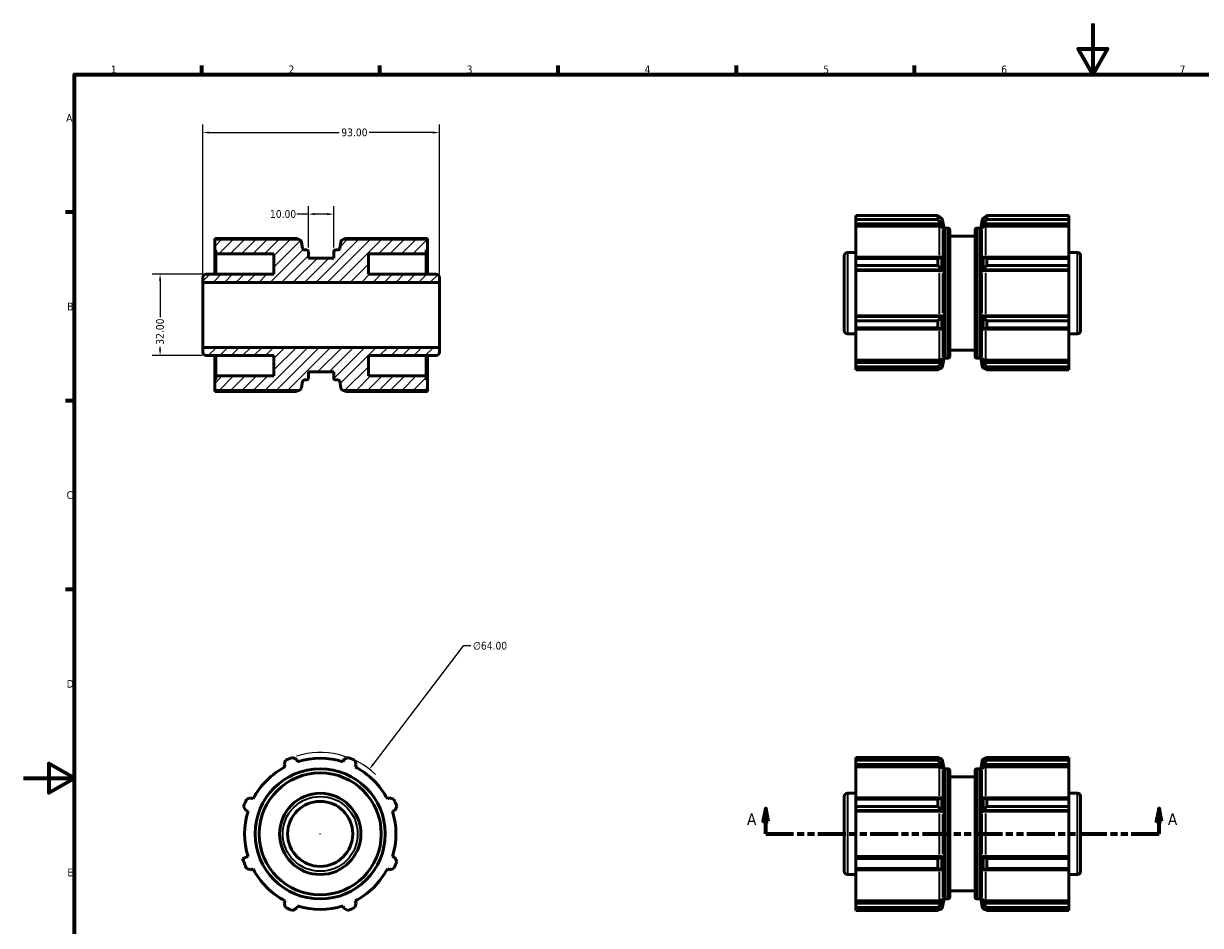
# Model space of a CAD drawing. Header units: millimetres. Extents: x 0 to 903, y 0 to 594.
# Tile 2 of 3: x 0 to 463, y 239 to 594. Entities that reach past the tile are written whole.
import ezdxf

# ---------------------------------------------------------------- set-up
doc = ezdxf.new("R2010")
doc.units = ezdxf.units.MM
doc.linetypes.add('DOUBLE_DASH_CHAIN', pattern=[1.2403, 0.6614, -0.0827, 0.1654, -0.0827, 0.1654, -0.0827])
for name, color, linetype, lineweight in [('Border (ANSI)', 7, 'Continuous', 70), ('Dimension (ANSI)', 7, 'Continuous', 25), ('Hatch (ANSI)', 7, 'Continuous', 18), ('Section Line (ANSI)', 7, 'DOUBLE_DASH_CHAIN', 70), ('Visible (ANSI)', 7, 'Continuous', 50), ('Visible Narrow (ANSI)', 7, 'Continuous', 35)]:
    doc.layers.add(name, color=color, linetype=linetype, lineweight=lineweight)
doc.styles.add('Label Text (ANSI)', font='tahoma.ttf')
doc.styles.add('Note Text (ANSI)', font='tahoma.ttf')
doc.dimstyles.new('Default - mm (ANSI)', dxfattribs={"dimtxt": 3.048, "dimasz": 2.5, "dimexe": 3.175, "dimexo": 1.6002, "dimgap": 0.8, "dimtad": 0, "dimtoh": 1, "dimrnd": 1e-08, "dimzin": 4, "dimdsep": 46, "dimtxsty": 'Note Text (ANSI)', "dimcen": 0.09, "dimdle": 10, "dimclrd": 256, "dimclre": 256, "dimclrt": 256, "dimadec": 1, "dimazin": 1, "dimtfac": 1, "dimtofl": 0, "dimtmove": 0, "dimatfit": 3, "dimfxl": 1, "dimtolj": 1, "dimtzin": 4, "dimlwd": -1, "dimlwe": -1, "dimarcsym": 0})

# ---------------------------------------------------------------- blocks, each defined once
blk = doc.blocks.new('Borders Default Border')
at = {"layer": 'Border (ANSI)'}
for p, q in [((70.08, 574), (70.08, 577.45)), ((140.17, 574), (140.17, 577.45)), ((210.25, 574), (210.25, 577.45)), ((280.33, 574), (280.33, 577.45)), ((350.42, 574), (350.42, 577.45)), ((20, 519.75), (16.55, 519.75)), ((20, 445.5), (16.55, 445.5)), ((20, 371.25), (16.55, 371.25))]:
    blk.add_line(p, q, dxfattribs=at)
at = {"layer": 'Border (ANSI)', "flags": 128}
for points in [[(420.5, 594), (420.5, 574), (414.73, 584), (426.27, 584), (420.5, 574)], [(20, 20), (20, 574), (821, 574), (821, 20), (20, 20)], [(0, 297), (20, 297), (10, 302.77), (10, 291.23), (20, 297)]]:
    blk.add_lwpolyline(points, dxfattribs=at)
at = {"layer": 'Border (ANSI)', "char_height": 3.05, "attachment_point": 7, "style": 'Note Text (ANSI)'}
for s, insert in [('1', (34.35, 574.4)), ('2', (104.2, 574.4)), ('3', (174.26, 574.34)), ('4', (244.23, 574.4)), ('5', (314.48, 574.34)), ('6', (384.49, 574.34)), ('7', (454.6, 574.4)), ('A', (16.78, 555.35)), ('B', (17.15, 481.1)), ('C', (16.95, 406.8)), ('D', (16.96, 332.6)), ('E', (17.21, 258.35))]:
    blk.add_mtext(s, dxfattribs=dict(at, insert=insert))
blk = doc.blocks.new('2dTransSection0')
at = {"layer": 'Section Line (ANSI)', "linetype": 'Continuous'}
for p, q in [((291.87, 285.06), (290.87, 280.06)), ((291.87, 280.06), (291.87, 285.06)), ((292.87, 280.06), (291.87, 285.06)), ((446.57, 285.06), (445.57, 280.06)), ((446.57, 280.06), (446.57, 285.06)), ((447.57, 280.06), (446.57, 285.06)), ((290.87, 280.06), (292.87, 280.06)), ((291.87, 275.06), (291.87, 280.06)), ((445.57, 280.06), (447.57, 280.06)), ((446.57, 275.06), (446.57, 280.06)), ((291.87, 275.06), (302.8, 275.06)), ((435.63, 275.06), (446.57, 275.06))]:
    blk.add_line(p, q, dxfattribs=at)
at = {"layer": 'Section Line (ANSI)', "linetype": 'DOUBLE_DASH_CHAIN', "ltscale": 16.558615}
blk.add_line((291.87, 275.06), (446.57, 275.06), dxfattribs=at)
at = {"layer": 'Section Line (ANSI)', "linetype": 'Continuous', "flags": 128}
for points in [[(292.87, 280.06), (291.87, 285.06), (290.87, 280.06), (292.87, 280.06)], [(447.57, 280.06), (446.57, 285.06), (445.57, 280.06), (447.57, 280.06)]]:
    blk.add_lwpolyline(points, dxfattribs=at)
at = {"layer": 'Section Line (ANSI)'}
for points in [[(292.87, 280.06), (291.87, 285.06), (290.87, 280.06), (292.87, 280.06)], [(447.57, 280.06), (446.57, 285.06), (445.57, 280.06), (447.57, 280.06)]]:
    blk.add_solid(points, dxfattribs=at)
at = {"layer": 'Section Line (ANSI)', "char_height": 4.57, "attachment_point": 7, "style": 'Label Text (ANSI)'}
for insert in [(284.51, 278.56), (450.04, 278.56)]:
    blk.add_mtext('A', dxfattribs=dict(at, insert=insert))
blk = doc.blocks.new('*D7')
at = {"layer": 'Defpoints', "color": 0, "transparency": 16777216}
for p in [(163.53, 551.09), (70.53, 492.11), (163.53, 492.11)]:
    blk.add_point(p, dxfattribs=at)
at = {"layer": 'Dimension (ANSI)', "transparency": 16777216}
for p, q in [((70.53, 493.71), (70.53, 554.26)), ((73.03, 551.09), (124.17, 551.09)), ((161.03, 551.09), (135.89, 551.09)), ((163.53, 493.71), (163.53, 554.26))]:
    blk.add_line(p, q, dxfattribs=at)
for points in [[(73.03, 551.51), (73.03, 550.67), (70.53, 551.09)], [(161.03, 551.51), (161.03, 550.67), (163.53, 551.09)]]:
    blk.add_solid(points, dxfattribs=at)
at = {"layer": 'Dimension (ANSI)', "transparency": 16777216, "insert": (124.97, 552.68), "char_height": 3.048, "attachment_point": 1, "style": 'Note Text (ANSI)'}
blk.add_mtext('\\A1;93.00', dxfattribs=at)
blk = doc.blocks.new('*D8')
at = {"layer": 'Defpoints', "color": 0, "transparency": 16777216}
for p in [(122.03, 518.99), (112.03, 504.27), (122.03, 504.27)]:
    blk.add_point(p, dxfattribs=at)
at = {"layer": 'Dimension (ANSI)', "transparency": 16777216}
for p, q in [((112.03, 518.99), (107.51, 518.99)), ((112.03, 505.87), (112.03, 522.16)), ((119.53, 518.99), (114.53, 518.99)), ((122.03, 505.87), (122.03, 522.16))]:
    blk.add_line(p, q, dxfattribs=at)
for points in [[(114.53, 519.4), (114.53, 518.57), (112.03, 518.99)], [(119.53, 519.4), (119.53, 518.57), (122.03, 518.99)]]:
    blk.add_solid(points, dxfattribs=at)
at = {"layer": 'Dimension (ANSI)', "transparency": 16777216, "insert": (96.92, 520.57), "char_height": 3.048, "attachment_point": 1, "style": 'Note Text (ANSI)'}
blk.add_mtext('\\A1;10.00', dxfattribs=at)
blk = doc.blocks.new('*D9')
at = {"layer": 'Defpoints', "color": 0, "transparency": 16777216}
for p in [(136.03, 300.54), (97.31, 249.58)]:
    blk.add_point(p, dxfattribs=at)
at = {"layer": 'Dimension (ANSI)', "transparency": 16777216}
for p, q in [((172.87, 349.01), (137.55, 302.53)), ((175.94, 349.01), (172.87, 349.01)), ((116.58, 275.06), (116.76, 275.06)), ((116.67, 274.97), (116.67, 275.15))]:
    blk.add_line(p, q, dxfattribs=at)
blk.add_arc((116.67, 275.06), 32, 47.0798, 106.9268, dxfattribs=at)
blk.add_solid([(137.21, 302.78), (137.88, 302.27), (136.03, 300.54)], dxfattribs=at)
at = {"layer": 'Dimension (ANSI)', "transparency": 16777216, "insert": (176.74, 350.65), "char_height": 3.048, "attachment_point": 1, "style": 'Note Text (ANSI)'}
blk.add_mtext('\\A1;∅64.00', dxfattribs=at)
blk = doc.blocks.new('*D10')
at = {"layer": 'Defpoints', "color": 0, "transparency": 16777216}
for p in [(71.81, 495.31), (53.7, 463.31), (71.81, 463.31)]:
    blk.add_point(p, dxfattribs=at)
at = {"layer": 'Dimension (ANSI)', "transparency": 16777216}
for p, q in [((70.21, 495.31), (50.52, 495.31)), ((53.7, 492.81), (53.7, 478.44)), ((70.21, 463.31), (50.52, 463.31)), ((53.7, 465.81), (53.7, 466.79))]:
    blk.add_line(p, q, dxfattribs=at)
for points in [[(53.28, 492.81), (54.11, 492.81), (53.7, 495.31)], [(53.28, 465.81), (54.11, 465.81), (53.7, 463.31)]]:
    blk.add_solid(points, dxfattribs=at)
at = {"layer": 'Dimension (ANSI)', "transparency": 16777216, "insert": (52.11, 467.59), "char_height": 3.048, "attachment_point": 1, "rotation": 90, "style": 'Note Text (ANSI)'}
blk.add_mtext('\\A1;32.00', dxfattribs=at)

msp = doc.modelspace()

# ---------------------------------------------------------------- hatches: boundary and pattern name
at = {"layer": 'Hatch (ANSI)'}
h = msp.add_hatch(dxfattribs=at)
h.set_pattern_fill('ANSI31', color=256, scale=25.4, style=0)
h.set_pattern_definition([(45, (0, 0), (-2.245064, 2.245064), [])])
edge = h.paths.add_edge_path()
edge.add_ellipse((110.348, 453.068), major_axis=(-0.63, 0.111), ratio=1, start_angle=280, end_angle=360)
edge.add_line((109.717, 453.179), (109.264, 450.606))
edge.add_ellipse((108.003, 450.828), major_axis=(0, -1.28), ratio=1, start_angle=0, end_angle=80, ccw=False)
edge.add_line((108.003, 449.548), (75.18, 449.548))
edge.add_line((75.18, 449.548), (75.18, 453.708))
edge.add_line((75.18, 453.708), (75.68, 453.708))
edge.add_line((75.68, 453.708), (75.68, 455.308))
edge.add_line((75.68, 455.308), (98.43, 455.308))
edge.add_line((98.43, 455.308), (98.43, 463.308))
edge.add_line((98.43, 463.308), (71.81, 463.308))
edge.add_ellipse((71.81, 464.588), major_axis=(-1.28, 0), ratio=1, start_angle=0, end_angle=90, ccw=False)
edge.add_line((70.53, 464.588), (70.53, 466.508))
edge.add_line((70.53, 466.508), (163.53, 466.508))
edge.add_line((163.53, 466.508), (163.53, 464.588))
edge.add_ellipse((162.25, 464.588), major_axis=(0, -1.28), ratio=1, start_angle=0, end_angle=90, ccw=False)
edge.add_line((162.25, 463.308), (135.63, 463.308))
edge.add_line((135.63, 463.308), (135.63, 455.308))
edge.add_line((135.63, 455.308), (158.38, 455.308))
edge.add_line((158.38, 455.308), (158.38, 453.708))
edge.add_line((158.38, 453.708), (158.88, 453.708))
edge.add_line((158.88, 453.708), (158.88, 449.548))
edge.add_line((158.88, 449.548), (126.057, 449.548))
edge.add_ellipse((126.057, 450.828), major_axis=(-1.261, -0.222), ratio=1, start_angle=0, end_angle=80, ccw=False)
edge.add_line((124.797, 450.606), (124.343, 453.179))
edge.add_ellipse((123.713, 453.068), major_axis=(0, 0.64), ratio=1, start_angle=280, end_angle=360)
edge.add_line((123.713, 453.708), (122.67, 453.708))
edge.add_ellipse((122.67, 454.348), major_axis=(-0.64, 0), ratio=1, start_angle=0, end_angle=90, ccw=False)
edge.add_line((122.03, 454.348), (122.03, 456.908))
edge.add_line((122.03, 456.908), (112.03, 456.908))
edge.add_line((112.03, 456.908), (112.03, 454.348))
edge.add_ellipse((111.39, 454.348), major_axis=(0, -0.64), ratio=1, start_angle=0, end_angle=90, ccw=False)
edge.add_line((111.39, 453.708), (110.348, 453.708))
edge = h.paths.add_edge_path()
edge.add_ellipse((110.348, 505.548), major_axis=(0, -0.64), ratio=1, start_angle=280, end_angle=360)
edge.add_line((110.348, 504.908), (111.39, 504.908))
edge.add_ellipse((111.39, 504.268), major_axis=(0.64, 0), ratio=1, start_angle=0, end_angle=90, ccw=False)
edge.add_line((112.03, 504.268), (112.03, 501.708))
edge.add_line((112.03, 501.708), (122.03, 501.708))
edge.add_line((122.03, 501.708), (122.03, 504.268))
edge.add_ellipse((122.67, 504.268), major_axis=(0, 0.64), ratio=1, start_angle=0, end_angle=90, ccw=False)
edge.add_line((122.67, 504.908), (123.713, 504.908))
edge.add_ellipse((123.713, 505.548), major_axis=(0.63, -0.111), ratio=1, start_angle=280, end_angle=360)
edge.add_line((124.343, 505.437), (124.797, 508.01))
edge.add_ellipse((126.057, 507.788), major_axis=(0, 1.28), ratio=1, start_angle=0, end_angle=80, ccw=False)
edge.add_line((126.057, 509.068), (158.88, 509.068))
edge.add_line((158.88, 509.068), (158.88, 504.908))
edge.add_line((158.88, 504.908), (158.38, 504.908))
edge.add_line((158.38, 504.908), (158.38, 503.308))
edge.add_line((158.38, 503.308), (135.63, 503.308))
edge.add_line((135.63, 503.308), (135.63, 495.308))
edge.add_line((135.63, 495.308), (162.25, 495.308))
edge.add_ellipse((162.25, 494.028), major_axis=(1.28, 0), ratio=1, start_angle=0, end_angle=90, ccw=False)
edge.add_line((163.53, 494.028), (163.53, 492.108))
edge.add_line((163.53, 492.108), (70.53, 492.108))
edge.add_line((70.53, 492.108), (70.53, 494.028))
edge.add_ellipse((71.81, 494.028), major_axis=(0, 1.28), ratio=1, start_angle=0, end_angle=90, ccw=False)
edge.add_line((71.81, 495.308), (98.43, 495.308))
edge.add_line((98.43, 495.308), (98.43, 503.308))
edge.add_line((98.43, 503.308), (75.68, 503.308))
edge.add_line((75.68, 503.308), (75.68, 504.908))
edge.add_line((75.68, 504.908), (75.18, 504.908))
edge.add_line((75.18, 504.908), (75.18, 509.068))
edge.add_line((75.18, 509.068), (108.003, 509.068))
edge.add_ellipse((108.003, 507.788), major_axis=(1.261, 0.222), ratio=1, start_angle=0, end_angle=80, ccw=False)
edge.add_line((109.264, 508.01), (109.717, 505.437))

# ---------------------------------------------------------------- linework, layer by layer
at = {"layer": 'Visible (ANSI)'}
for p, q in [((359.59, 518.382), (327.368, 518.382)), ((327.368, 516.815), (327.368, 518.382)), ((361.092, 517.179), (359.59, 518.382)), ((359.59, 516.815), (359.59, 518.382)), ((378.846, 518.382), (377.344, 517.179)), ((378.846, 518.382), (378.846, 516.815)), ((411.068, 518.382), (378.846, 518.382)), ((411.068, 516.815), (411.068, 518.382)), ((327.368, 516.815), (327.368, 515.112)), ((359.59, 516.815), (327.368, 516.815)), ((327.368, 514.26), (327.368, 515.112)), ((327.368, 515.112), (361.096, 515.112)), ((327.368, 514.26), (360.191, 514.26)), ((327.368, 514.26), (327.368, 502.048)), ((361.092, 517.179), (361.452, 515.237)), ((361.092, 517.179), (361.092, 515.138)), ((361.096, 515.112), (361.452, 513.322)), ((361.905, 513.992), (361.452, 516.565)), ((376.531, 513.992), (376.985, 516.565)), ((376.985, 515.237), (377.344, 517.179)), ((376.985, 513.322), (377.34, 515.112)), ((377.34, 515.112), (411.068, 515.112)), ((377.344, 515.138), (377.344, 517.179)), ((411.068, 514.26), (378.245, 514.26)), ((411.068, 516.815), (378.846, 516.815)), ((411.068, 515.112), (411.068, 516.815)), ((411.068, 515.112), (411.068, 514.26)), ((411.068, 502.048), (411.068, 514.26)), ((75.18, 509.418), (75.18, 509.068)), ((107.402, 509.418), (75.18, 509.418)), ((158.88, 509.418), (126.658, 509.418)), ((158.88, 509.068), (158.88, 509.418)), ((362.536, 513.463), (363.578, 513.463)), ((364.218, 512.823), (364.218, 462.903)), ((364.218, 510.263), (374.218, 510.263)), ((374.218, 462.903), (374.218, 512.823)), ((374.858, 513.463), (375.901, 513.463)), ((108.003, 509.068), (75.18, 509.068)), ((75.18, 509.068), (75.18, 504.908)), ((75.18, 504.908), (75.68, 504.908)), ((75.18, 495.308), (75.18, 504.908)), ((75.68, 504.908), (75.68, 503.308)), ((109.717, 505.437), (109.264, 508.01)), ((111.39, 504.908), (110.348, 504.908)), ((123.713, 504.908), (122.67, 504.908)), ((124.797, 508.01), (124.343, 505.437)), ((158.88, 509.068), (126.057, 509.068)), ((158.38, 503.308), (158.38, 504.908)), ((158.38, 504.908), (158.88, 504.908)), ((158.88, 504.908), (158.88, 509.068)), ((158.88, 495.308), (158.88, 504.908)), ((75.68, 503.308), (98.43, 503.308)), ((75.68, 495.308), (75.68, 503.308)), ((98.43, 503.308), (98.43, 495.308)), ((112.03, 501.708), (112.03, 504.268)), ((122.03, 501.708), (112.03, 501.708)), ((122.03, 504.268), (122.03, 501.708)), ((135.63, 495.308), (135.63, 503.308)), ((135.63, 503.308), (158.38, 503.308)), ((158.38, 495.308), (158.38, 503.308)), ((322.718, 473.143), (322.718, 502.583)), ((323.998, 503.863), (327.368, 503.863)), ((327.368, 502.048), (327.368, 501.492)), ((361.096, 502.048), (327.368, 502.048)), ((327.368, 501.492), (359.59, 501.492)), ((327.368, 498.698), (327.368, 501.492)), ((359.59, 498.698), (359.59, 501.492)), ((361.092, 502.039), (361.092, 497.125)), ((361.096, 502.048), (361.452, 501.116)), ((376.985, 501.116), (377.34, 502.048)), ((411.068, 502.048), (377.34, 502.048)), ((377.344, 497.125), (377.344, 502.039)), ((378.846, 501.492), (378.846, 498.698)), ((378.846, 501.492), (411.068, 501.492)), ((411.068, 503.863), (414.438, 503.863)), ((411.068, 501.492), (411.068, 502.048)), ((411.068, 498.698), (411.068, 501.492)), ((415.718, 502.583), (415.718, 473.143)), ((98.43, 495.308), (71.81, 495.308)), ((162.25, 495.308), (135.63, 495.308)), ((327.368, 498.698), (327.368, 497.1)), ((359.59, 498.698), (327.368, 498.698)), ((327.368, 496.812), (327.368, 497.1)), ((327.368, 497.1), (361.096, 497.1)), ((327.368, 496.812), (360.191, 496.812)), ((327.368, 496.812), (327.368, 478.914)), ((361.096, 497.1), (361.452, 496.494)), ((376.985, 496.494), (377.34, 497.1)), ((377.34, 497.1), (411.068, 497.1)), ((411.068, 496.812), (378.245, 496.812)), ((411.068, 498.698), (378.846, 498.698)), ((411.068, 497.1), (411.068, 498.698)), ((411.068, 497.1), (411.068, 496.812)), ((411.068, 478.914), (411.068, 496.812)), ((70.53, 494.028), (70.53, 492.108)), ((70.53, 492.108), (163.53, 492.108)), ((70.53, 466.508), (70.53, 492.108)), ((163.53, 492.108), (163.53, 494.028)), ((163.53, 466.508), (163.53, 492.108)), ((327.368, 478.914), (360.191, 478.914)), ((327.368, 478.625), (327.368, 478.914)), ((327.368, 478.625), (327.368, 477.027)), ((361.096, 478.625), (327.368, 478.625)), ((327.368, 477.027), (359.59, 477.027)), ((327.368, 474.234), (327.368, 477.027)), ((359.59, 474.234), (359.59, 477.027)), ((361.092, 478.6), (361.092, 473.686)), ((361.096, 478.625), (361.452, 479.232)), ((376.985, 479.232), (377.34, 478.625)), ((411.068, 478.625), (377.34, 478.625)), ((377.344, 473.686), (377.344, 478.6)), ((411.068, 478.914), (378.245, 478.914)), ((378.846, 477.027), (378.846, 474.234)), ((378.846, 477.027), (411.068, 477.027)), ((411.068, 478.914), (411.068, 478.625)), ((411.068, 477.027), (411.068, 478.625)), ((411.068, 474.234), (411.068, 477.027)), ((327.368, 474.234), (327.368, 473.678)), ((359.59, 474.234), (327.368, 474.234)), ((327.368, 473.678), (327.368, 461.465)), ((327.368, 473.678), (361.096, 473.678)), ((361.096, 473.678), (361.452, 474.609)), ((376.985, 474.609), (377.34, 473.678)), ((377.34, 473.678), (411.068, 473.678)), ((411.068, 474.234), (378.846, 474.234)), ((411.068, 473.678), (411.068, 474.234)), ((411.068, 461.465), (411.068, 473.678)), ((323.998, 471.863), (327.368, 471.863)), ((411.068, 471.863), (414.438, 471.863)), ((163.53, 466.508), (70.53, 466.508)), ((70.53, 466.508), (70.53, 464.588)), ((71.81, 463.308), (98.43, 463.308)), ((75.18, 453.708), (75.18, 463.308)), ((75.68, 455.308), (75.68, 463.308)), ((98.43, 463.308), (98.43, 455.308)), ((135.63, 455.308), (135.63, 463.308)), ((135.63, 463.308), (162.25, 463.308)), ((158.38, 455.308), (158.38, 463.308)), ((158.88, 453.708), (158.88, 463.308)), ((163.53, 464.588), (163.53, 466.508)), ((364.218, 465.463), (374.218, 465.463)), ((327.368, 461.465), (360.191, 461.465)), ((327.368, 460.614), (327.368, 461.465)), ((361.096, 460.614), (327.368, 460.614)), ((327.368, 460.614), (327.368, 458.91)), ((327.368, 458.91), (359.59, 458.91)), ((327.368, 457.753), (327.368, 458.91)), ((359.59, 457.753), (359.59, 458.91)), ((361.092, 460.587), (361.092, 458.552)), ((361.096, 460.614), (361.452, 462.403)), ((361.452, 460.489), (361.096, 458.564)), ((361.905, 461.734), (361.452, 459.16)), ((362.536, 462.263), (363.578, 462.263)), ((374.858, 462.263), (375.901, 462.263)), ((376.531, 461.734), (376.985, 459.16)), ((376.985, 462.403), (377.34, 460.614)), ((376.985, 460.489), (377.34, 458.564)), ((411.068, 460.614), (377.34, 460.614)), ((377.344, 458.552), (377.344, 460.587)), ((411.068, 461.465), (378.245, 461.465)), ((378.846, 458.91), (378.846, 457.753)), ((378.846, 458.91), (411.068, 458.91)), ((411.068, 461.465), (411.068, 460.614)), ((411.068, 458.91), (411.068, 460.614)), ((411.068, 457.753), (411.068, 458.91)), ((75.68, 453.708), (75.18, 453.708)), ((75.18, 453.708), (75.18, 449.548)), ((98.43, 455.308), (75.68, 455.308)), ((75.68, 455.308), (75.68, 453.708)), ((110.348, 453.708), (111.39, 453.708)), ((112.03, 454.348), (112.03, 456.908)), ((112.03, 456.908), (122.03, 456.908)), ((122.03, 456.908), (122.03, 454.348)), ((122.67, 453.708), (123.713, 453.708)), ((158.38, 455.308), (135.63, 455.308)), ((158.38, 453.708), (158.38, 455.308)), ((158.88, 453.708), (158.38, 453.708)), ((158.88, 449.548), (158.88, 453.708)), ((359.59, 457.753), (327.368, 457.753)), ((411.068, 457.753), (378.846, 457.753)), ((75.18, 449.548), (108.003, 449.548)), ((75.18, 449.548), (75.18, 449.198)), ((75.18, 449.198), (107.402, 449.198)), ((109.264, 450.606), (109.717, 453.179)), ((124.343, 453.179), (124.797, 450.606)), ((126.057, 449.548), (158.88, 449.548)), ((126.658, 449.198), (158.88, 449.198)), ((158.88, 449.198), (158.88, 449.548)), ((102.485, 302.308), (103.041, 304.011)), ((102.485, 302.308), (102.928, 301.456)), ((105.834, 305.169), (107.432, 304.357)), ((107.721, 303.442), (107.432, 304.357)), ((125.907, 304.357), (125.619, 303.442)), ((125.907, 304.357), (127.505, 305.169)), ((130.299, 304.011), (130.855, 302.308)), ((130.411, 301.456), (130.855, 302.308)), ((327.368, 305.169), (359.59, 305.169)), ((327.368, 304.011), (327.368, 305.169)), ((327.368, 304.011), (327.368, 302.308)), ((359.59, 304.011), (327.368, 304.011)), ((327.368, 301.456), (327.368, 302.308)), ((327.368, 302.308), (361.096, 302.308)), ((327.368, 301.456), (360.191, 301.456)), ((327.368, 301.456), (327.368, 289.244)), ((359.59, 304.011), (359.59, 305.169)), ((361.092, 304.37), (361.092, 302.334)), ((361.096, 304.357), (361.452, 302.433)), ((361.096, 302.308), (361.452, 300.518)), ((361.905, 301.188), (361.452, 303.761)), ((376.531, 301.188), (376.985, 303.761)), ((376.985, 302.433), (377.34, 304.357)), ((376.985, 300.518), (377.34, 302.308)), ((377.34, 302.308), (411.068, 302.308)), ((377.344, 302.334), (377.344, 304.37)), ((411.068, 301.456), (378.245, 301.456)), ((378.846, 305.169), (378.846, 304.011)), ((378.846, 305.169), (411.068, 305.169)), ((411.068, 304.011), (378.846, 304.011)), ((411.068, 304.011), (411.068, 305.169)), ((411.068, 302.308), (411.068, 304.011)), ((411.068, 302.308), (411.068, 301.456)), ((411.068, 289.244), (411.068, 301.456)), ((362.536, 300.659), (363.578, 300.659)), ((364.218, 300.019), (364.218, 250.099)), ((364.218, 297.459), (374.218, 297.459)), ((374.218, 250.099), (374.218, 300.019)), ((374.858, 300.659), (375.901, 300.659)), ((87.717, 288.688), (89.421, 289.244)), ((90.272, 288.801), (89.421, 289.244)), ((143.919, 289.244), (143.067, 288.801)), ((143.919, 289.244), (145.622, 288.688)), ((322.718, 260.339), (322.718, 289.779)), ((323.998, 291.059), (327.368, 291.059)), ((327.368, 289.244), (327.368, 288.688)), ((361.096, 289.244), (327.368, 289.244)), ((327.368, 288.688), (359.59, 288.688)), ((327.368, 285.894), (327.368, 288.688)), ((359.59, 285.894), (359.59, 288.688)), ((361.092, 289.235), (361.092, 284.321)), ((361.096, 289.244), (361.452, 288.312)), ((376.985, 288.312), (377.34, 289.244)), ((411.068, 289.244), (377.34, 289.244)), ((377.344, 284.321), (377.344, 289.235)), ((378.846, 288.688), (378.846, 285.894)), ((378.846, 288.688), (411.068, 288.688)), ((411.068, 291.059), (414.438, 291.059)), ((411.068, 288.688), (411.068, 289.244)), ((411.068, 285.894), (411.068, 288.688)), ((415.718, 289.779), (415.718, 260.339)), ((87.372, 284.297), (86.56, 285.894)), ((87.372, 284.297), (88.287, 284.008)), ((145.052, 284.008), (145.968, 284.297)), ((146.78, 285.894), (145.968, 284.297)), ((327.368, 285.894), (327.368, 284.297)), ((359.59, 285.894), (327.368, 285.894)), ((327.368, 284.008), (327.368, 284.297)), ((327.368, 284.297), (361.096, 284.297)), ((327.368, 284.008), (360.191, 284.008)), ((327.368, 284.008), (327.368, 266.11)), ((361.096, 284.297), (361.452, 283.69)), ((376.985, 283.69), (377.34, 284.297)), ((377.34, 284.297), (411.068, 284.297)), ((411.068, 284.008), (378.245, 284.008)), ((411.068, 285.894), (378.846, 285.894)), ((411.068, 284.297), (411.068, 285.894)), ((411.068, 284.297), (411.068, 284.008)), ((411.068, 266.11), (411.068, 284.008)), ((88.287, 266.11), (86.151, 265.436)), ((145.968, 265.821), (145.052, 266.11)), ((145.968, 265.821), (146.78, 264.224)), ((327.368, 266.11), (360.191, 266.11)), ((327.368, 265.436), (327.368, 266.11)), ((359.59, 265.436), (327.368, 265.436)), ((327.368, 261.43), (327.368, 265.436)), ((361.092, 265.815), (359.59, 265.436)), ((359.59, 261.43), (359.59, 265.436)), ((361.092, 265.815), (361.452, 266.428)), ((361.092, 265.815), (361.092, 260.883)), ((376.985, 266.428), (377.344, 265.815)), ((377.344, 260.883), (377.344, 265.815)), ((378.846, 265.436), (377.344, 265.815)), ((411.068, 266.11), (378.245, 266.11)), ((378.846, 265.436), (378.846, 261.43)), ((411.068, 265.436), (378.846, 265.436)), ((411.068, 266.11), (411.068, 265.436)), ((411.068, 261.43), (411.068, 265.436)), ((89.421, 260.874), (87.717, 261.43)), ((89.421, 260.874), (90.272, 261.317)), ((143.067, 261.317), (143.919, 260.874)), ((145.622, 261.43), (143.919, 260.874)), ((327.368, 261.43), (327.368, 260.874)), ((359.59, 261.43), (327.368, 261.43)), ((327.368, 260.874), (327.368, 248.661)), ((327.368, 260.874), (361.096, 260.874)), ((361.096, 260.874), (361.452, 261.806)), ((376.985, 261.806), (377.34, 260.874)), ((377.34, 260.874), (411.068, 260.874)), ((411.068, 261.43), (378.846, 261.43)), ((411.068, 260.874), (411.068, 261.43)), ((411.068, 248.661), (411.068, 260.874)), ((323.998, 259.059), (327.368, 259.059)), ((411.068, 259.059), (414.438, 259.059)), ((364.218, 252.659), (374.218, 252.659)), ((102.928, 248.661), (102.485, 247.81)), ((103.041, 246.106), (102.485, 247.81)), ((107.432, 245.761), (105.834, 244.949)), ((107.432, 245.761), (107.721, 246.676)), ((125.619, 246.676), (125.907, 245.761)), ((127.505, 244.949), (125.907, 245.761)), ((130.855, 247.81), (130.299, 246.106)), ((130.855, 247.81), (130.411, 248.661)), ((327.368, 248.661), (360.191, 248.661)), ((327.368, 247.81), (327.368, 248.661)), ((327.368, 247.81), (327.368, 246.106)), ((361.096, 247.81), (327.368, 247.81)), ((327.368, 246.106), (359.59, 246.106)), ((327.368, 244.949), (327.368, 246.106)), ((359.59, 244.949), (359.59, 246.106)), ((361.092, 247.784), (361.092, 245.748)), ((361.096, 247.81), (361.452, 249.6)), ((361.096, 245.761), (361.452, 247.685)), ((361.905, 248.93), (361.452, 246.357)), ((362.536, 249.459), (363.578, 249.459)), ((374.858, 249.459), (375.901, 249.459)), ((376.531, 248.93), (376.985, 246.357)), ((376.985, 249.6), (377.34, 247.81)), ((376.985, 247.685), (377.34, 245.761)), ((411.068, 247.81), (377.34, 247.81)), ((377.344, 245.748), (377.344, 247.784)), ((411.068, 248.661), (378.245, 248.661)), ((378.846, 246.106), (378.846, 244.949)), ((378.846, 246.106), (411.068, 246.106)), ((411.068, 248.661), (411.068, 247.81)), ((411.068, 246.106), (411.068, 247.81)), ((411.068, 244.949), (411.068, 246.106)), ((359.59, 244.949), (327.368, 244.949)), ((411.068, 244.949), (378.846, 244.949))]:
    msp.add_line(p, q, dxfattribs=at)
for radius in [25.6, 24, 16, 12.8]:
    msp.add_circle((116.67, 275.059), radius, dxfattribs=at)
for centre, radius, start, end in [((360.191, 516.343), 1.28, 10, 69.45812), ((362.536, 514.103), 0.64, 190, 270), ((375.901, 514.103), 0.64, 270, 350), ((378.245, 516.343), 1.28, 110.54188, 170), ((363.578, 512.823), 0.64, 0, 90), ((374.858, 512.823), 0.64, 90, 180), ((108.003, 507.788), 1.28, 10, 90), ((110.348, 505.548), 0.64, 190, 270), ((111.39, 504.268), 0.64, 0, 90), ((122.67, 504.268), 0.64, 90, 180), ((123.713, 505.548), 0.64, 270, 350), ((126.057, 507.788), 1.28, 90, 170), ((323.998, 502.583), 1.28, 90, 180), ((414.438, 502.583), 1.28, 0, 90), ((71.81, 494.028), 1.28, 90, 180), ((162.25, 494.028), 1.28, 0, 90), ((323.998, 473.143), 1.28, 180, 270), ((414.438, 473.143), 1.28, 270, 0), ((71.81, 464.588), 1.28, 180, 270), ((162.25, 464.588), 1.28, 270, 0), ((363.578, 462.903), 0.64, 270, 0), ((374.858, 462.903), 0.64, 180, 270), ((360.191, 459.383), 1.28, 273.00248, 350), ((362.536, 461.623), 0.64, 90, 170), ((375.901, 461.623), 0.64, 10, 90), ((378.245, 459.383), 1.28, 190, 266.99752), ((110.348, 453.068), 0.64, 90, 170), ((111.39, 454.348), 0.64, 270, 0), ((122.67, 454.348), 0.64, 180, 270), ((123.713, 453.068), 0.64, 10, 90), ((108.003, 450.828), 1.28, 270, 350), ((126.057, 450.828), 1.28, 190, 270), ((116.67, 275.059), 29.76, 117.5, 152.5), ((116.67, 275.059), 32, 109.79198, 115.20802), ((116.67, 275.059), 29.76, 72.5, 107.5), ((116.67, 275.059), 32, 64.79198, 70.20802), ((116.67, 275.059), 29.76, 27.5, 62.5), ((360.191, 303.539), 1.28, 10, 86.99752), ((362.536, 301.299), 0.64, 190, 270), ((375.901, 301.299), 0.64, 270, 350), ((378.245, 303.539), 1.28, 93.00248, 170), ((363.578, 300.019), 0.64, 0, 90), ((374.858, 300.019), 0.64, 90, 180), ((116.67, 275.059), 32, 154.79198, 160.20802), ((116.67, 275.059), 32, 19.79198, 25.20802), ((323.998, 289.779), 1.28, 90, 180), ((414.438, 289.779), 1.28, 0, 90), ((116.67, 275.059), 29.76, 162.5, 197.5), ((116.67, 275.059), 29.76, 342.5, 17.5), ((116.67, 275.059), 32, 197.5, 205.20802), ((116.67, 275.059), 32, 334.79198, 340.20802), ((116.67, 275.059), 29.76, 207.5, 242.5), ((116.67, 275.059), 29.76, 297.5, 332.5), ((323.998, 260.339), 1.28, 180, 270), ((414.438, 260.339), 1.28, 270, 0), ((363.578, 250.099), 0.64, 270, 0), ((374.858, 250.099), 0.64, 180, 270), ((116.67, 275.059), 32, 244.79198, 250.20802), ((116.67, 275.059), 29.76, 252.5, 287.5), ((116.67, 275.059), 32, 289.79198, 295.20802), ((360.191, 246.579), 1.28, 273.00248, 350), ((362.536, 248.819), 0.64, 90, 170), ((375.901, 248.819), 0.64, 10, 90), ((378.245, 246.579), 1.28, 190, 266.99752)]:
    msp.add_arc(centre, radius, start, end, dxfattribs=at)
for centre, major_axis, ratio, start_param, end_param in [((360.191, 513.125), (1.28, 0), 0.8870108, 0.1745329, 1.5707963), ((378.245, 513.125), (-1.28, 0), 0.8870108, 4.712389, 6.1086524), ((360.191, 496.427), (1.28, 0), 0.3007058, 0.1745329, 1.5707963), ((378.245, 496.427), (-1.28, 0), 0.3007058, 4.712389, 6.1086524), ((360.191, 479.299), (1.28, 0), 0.3007058, 4.712389, 6.1086524), ((378.245, 479.299), (-1.28, 0), 0.3007058, 0.1745329, 1.5707963), ((360.191, 462.601), (1.28, 0), 0.8870108, 4.712389, 6.1086524), ((378.245, 462.601), (-1.28, 0), 0.8870108, 0.1745329, 1.5707963), ((360.191, 300.321), (1.28, 0), 0.8870108, 0.1745329, 1.5707963), ((378.245, 300.321), (-1.28, 0), 0.8870108, 4.712389, 6.1086524), ((360.191, 283.623), (1.28, 0), 0.3007058, 0.1745329, 1.5707963), ((378.245, 283.623), (-1.28, 0), 0.3007058, 4.712389, 6.1086524), ((360.191, 266.495), (1.28, 0), 0.3007058, 4.712389, 6.1086524), ((378.245, 266.495), (-1.28, 0), 0.3007058, 0.1745329, 1.5707963), ((360.191, 249.797), (1.28, 0), 0.8870108, 4.712389, 6.1086524), ((378.245, 249.797), (-1.28, 0), 0.8870108, 0.1745329, 1.5707963)]:
    msp.add_ellipse(centre, major_axis=major_axis, ratio=ratio, start_param=start_param, end_param=end_param, dxfattribs=at)
for points in [[(361.092, 515.138), (360.598, 515.701), (360.096, 516.261), (359.59, 516.815)], [(378.846, 516.815), (378.34, 516.261), (377.838, 515.701), (377.344, 515.138)], [(108.07, 509.066), (107.848, 509.184), (107.626, 509.301), (107.402, 509.418)], [(126.658, 509.418), (126.435, 509.301), (126.212, 509.184), (125.99, 509.066)], [(361.092, 502.039), (360.598, 501.855), (360.096, 501.673), (359.59, 501.492)], [(378.846, 501.492), (378.34, 501.673), (377.838, 501.855), (377.344, 502.039)], [(361.092, 497.125), (360.598, 497.653), (360.096, 498.178), (359.59, 498.698)], [(378.846, 498.698), (378.34, 498.178), (377.838, 497.653), (377.344, 497.125)], [(361.092, 478.6), (360.598, 478.072), (360.096, 477.547), (359.59, 477.027)], [(378.846, 477.027), (378.34, 477.547), (377.838, 478.072), (377.344, 478.6)], [(361.092, 473.686), (360.598, 473.87), (360.096, 474.053), (359.59, 474.234)], [(378.846, 474.234), (378.34, 474.053), (377.838, 473.87), (377.344, 473.686)], [(108.07, 449.55), (107.848, 449.432), (107.626, 449.315), (107.402, 449.198)], [(126.658, 449.198), (126.435, 449.315), (126.212, 449.432), (125.99, 449.55)], [(361.092, 304.37), (360.598, 304.638), (360.096, 304.905), (359.59, 305.169)], [(361.092, 302.334), (360.598, 302.898), (360.096, 303.457), (359.59, 304.011)], [(378.846, 305.169), (378.34, 304.905), (377.838, 304.638), (377.344, 304.37)], [(378.846, 304.011), (378.34, 303.457), (377.838, 302.898), (377.344, 302.334)], [(361.092, 289.235), (360.598, 289.051), (360.096, 288.869), (359.59, 288.688)], [(378.846, 288.688), (378.34, 288.869), (377.838, 289.051), (377.344, 289.235)], [(361.092, 284.321), (360.598, 284.85), (360.096, 285.375), (359.59, 285.894)], [(378.846, 285.894), (378.34, 285.375), (377.838, 284.85), (377.344, 284.321)], [(361.092, 260.883), (360.598, 261.066), (360.096, 261.249), (359.59, 261.43)], [(378.846, 261.43), (378.34, 261.249), (377.838, 261.066), (377.344, 260.883)], [(361.092, 247.784), (360.598, 247.22), (360.096, 246.661), (359.59, 246.106)], [(361.092, 245.748), (360.598, 245.48), (360.096, 245.213), (359.59, 244.949)], [(378.846, 246.106), (378.34, 246.661), (377.838, 247.22), (377.344, 247.784)], [(378.846, 244.949), (378.34, 245.213), (377.838, 245.48), (377.344, 245.748)]]:
    msp.add_open_spline(points, degree=3, dxfattribs=at)
for points, weights in [([(361.096, 515.112), (361.094, 515.125), (361.092, 515.138)], [5.13325247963, 5.13230544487, 5.13135753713]), ([(377.344, 515.138), (377.342, 515.125), (377.34, 515.112)], [5.13135753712, 5.13230544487, 5.13325247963]), ([(361.092, 502.039), (361.094, 502.043), (361.096, 502.048)], [5.13135753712, 5.13230544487, 5.13325247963]), ([(377.34, 502.048), (377.342, 502.043), (377.344, 502.039)], [5.13325247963, 5.13230544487, 5.13135753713]), ([(361.096, 497.1), (361.094, 497.113), (361.092, 497.125)], [5.13325247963, 5.13230544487, 5.13135753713]), ([(377.344, 497.125), (377.342, 497.113), (377.34, 497.1)], [5.13135753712, 5.13230544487, 5.13325247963]), ([(361.092, 478.6), (361.094, 478.613), (361.096, 478.625)], [5.13135753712, 5.13230544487, 5.13325247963]), ([(377.34, 478.625), (377.342, 478.613), (377.344, 478.6)], [5.13325247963, 5.13230544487, 5.13135753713]), ([(361.096, 473.678), (361.094, 473.682), (361.092, 473.686)], [5.13325247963, 5.13230544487, 5.13135753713]), ([(377.344, 473.686), (377.342, 473.682), (377.34, 473.678)], [5.13135753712, 5.13230544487, 5.13325247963]), ([(361.092, 460.587), (360.371, 459.766), (359.59, 458.91)], [1.00002568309, 1.00545845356, 1.01012137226]), ([(359.59, 457.753), (360.371, 458.16), (361.092, 458.552)], [1.01012137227, 1.00545845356, 1.00002568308]), ([(361.092, 460.587), (361.094, 460.601), (361.096, 460.614)], [1.004194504, 1.00422191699, 1.00424912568]), ([(361.096, 458.564), (361.094, 458.558), (361.092, 458.552)], [1.00424912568, 1.00422191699, 1.004194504]), ([(377.34, 460.614), (377.342, 460.601), (377.344, 460.587)], [1.00424912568, 1.00422191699, 1.004194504]), ([(377.344, 458.552), (377.342, 458.558), (377.34, 458.564)], [1.004194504, 1.00422191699, 1.00424912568]), ([(378.846, 458.91), (378.065, 459.766), (377.344, 460.587)], [1.01012137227, 1.00545845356, 1.00002568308]), ([(377.344, 458.552), (378.065, 458.16), (378.846, 457.753)], [1.00002568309, 1.00545845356, 1.01012137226]), ([(361.092, 304.37), (361.094, 304.363), (361.096, 304.357)], [5.13135753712, 5.13230544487, 5.13325247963]), ([(361.096, 302.308), (361.094, 302.321), (361.092, 302.334)], [5.13325247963, 5.13230544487, 5.13135753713]), ([(377.34, 304.357), (377.342, 304.363), (377.344, 304.37)], [5.13325247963, 5.13230544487, 5.13135753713]), ([(377.344, 302.334), (377.342, 302.321), (377.34, 302.308)], [5.13135753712, 5.13230544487, 5.13325247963]), ([(361.092, 289.235), (361.094, 289.24), (361.096, 289.244)], [5.13135753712, 5.13230544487, 5.13325247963]), ([(377.34, 289.244), (377.342, 289.24), (377.344, 289.235)], [5.13325247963, 5.13230544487, 5.13135753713]), ([(361.096, 284.297), (361.094, 284.309), (361.092, 284.321)], [5.13325247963, 5.13230544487, 5.13135753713]), ([(377.344, 284.321), (377.342, 284.309), (377.34, 284.297)], [5.13135753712, 5.13230544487, 5.13325247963]), ([(361.096, 260.874), (361.094, 260.878), (361.092, 260.883)], [5.13325247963, 5.13230544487, 5.13135753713]), ([(377.344, 260.883), (377.342, 260.878), (377.34, 260.874)], [5.13135753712, 5.13230544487, 5.13325247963]), ([(361.092, 247.784), (361.094, 247.797), (361.096, 247.81)], [5.13135753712, 5.13230544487, 5.13325247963]), ([(361.096, 245.761), (361.094, 245.754), (361.092, 245.748)], [5.13325247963, 5.13230544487, 5.13135753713]), ([(377.34, 247.81), (377.342, 247.797), (377.344, 247.784)], [5.13325247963, 5.13230544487, 5.13135753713]), ([(377.344, 245.748), (377.342, 245.754), (377.34, 245.761)], [5.13135753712, 5.13230544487, 5.13325247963])]:
    msp.add_rational_spline(points, weights, degree=2, dxfattribs=at)
at = {"layer": 'Visible Narrow (ANSI)'}
for p, q in [((360.191, 502.818), (360.191, 513.84)), ((361.452, 516.562), (361.452, 515.365)), ((376.985, 515.365), (376.985, 516.562)), ((378.245, 513.84), (378.245, 502.818)), ((361.452, 512.905), (361.452, 501.887)), ((361.905, 462.055), (361.905, 513.67)), ((362.536, 513.147), (362.536, 462.578)), ((363.578, 462.578), (363.578, 513.147)), ((374.858, 513.147), (374.858, 462.578)), ((375.901, 462.578), (375.901, 513.147)), ((376.531, 513.67), (376.531, 462.055)), ((376.985, 501.887), (376.985, 512.905)), ((323.998, 503.666), (323.998, 472.06)), ((414.438, 472.06), (414.438, 503.666)), ((360.191, 479.785), (360.191, 495.941)), ((361.452, 495.654), (361.452, 480.072)), ((376.985, 480.072), (376.985, 495.654)), ((378.245, 495.941), (378.245, 479.785)), ((360.191, 461.885), (360.191, 472.907)), ((361.452, 473.838), (361.452, 462.82)), ((376.985, 462.82), (376.985, 473.838)), ((378.245, 472.907), (378.245, 461.885)), ((361.452, 460.36), (361.452, 459.164)), ((376.985, 459.164), (376.985, 460.36)), ((360.191, 290.014), (360.191, 301.037)), ((361.452, 303.758), (361.452, 302.561)), ((361.905, 249.252), (361.905, 300.866)), ((376.531, 300.866), (376.531, 249.252)), ((376.985, 302.561), (376.985, 303.758)), ((378.245, 301.037), (378.245, 290.014)), ((361.452, 300.102), (361.452, 289.083)), ((362.536, 300.344), (362.536, 249.774)), ((363.578, 249.774), (363.578, 300.344)), ((374.858, 300.344), (374.858, 249.774)), ((375.901, 249.774), (375.901, 300.344)), ((376.985, 289.083), (376.985, 300.102)), ((323.998, 290.862), (323.998, 259.256)), ((414.438, 259.256), (414.438, 290.862)), ((360.191, 266.981), (360.191, 283.137)), ((361.452, 282.85), (361.452, 267.268)), ((376.985, 267.268), (376.985, 282.85)), ((378.245, 283.137), (378.245, 266.981)), ((360.191, 249.081), (360.191, 260.103)), ((361.452, 261.034), (361.452, 250.016)), ((376.985, 250.016), (376.985, 261.034)), ((378.245, 260.103), (378.245, 249.081)), ((361.452, 247.556), (361.452, 246.36)), ((376.985, 246.36), (376.985, 247.556))]:
    msp.add_line(p, q, dxfattribs=at)
msp.add_circle((116.67, 275.059), 14.72, dxfattribs=at)

# ---------------------------------------------------------------- block references
msp.add_blockref('Borders Default Border', (0, 0))
at = {"layer": 'Section Line (ANSI)'}
msp.add_blockref('2dTransSection0', (0, 0), dxfattribs=at)

# ---------------------------------------------------------------- dimensions: what is measured, and where the dimension line sits
at = {"layer": 'Dimension (ANSI)'}
for base, p1, p2, angle, override, picture, middle in [((163.53, 551.09), (70.53, 492.108), (163.53, 492.108), 180, {"dimtoh": 0, "dimdec": 2, "dimtp": 0, "dimtm": 0, "dimtdec": 2, "dimatfit": 1}, '*D7', (130.03, 551.09)), ((122.03, 518.988), (112.03, 504.268), (122.03, 504.268), 180, {"dimtoh": 0, "dimdec": 2, "dimtp": 0, "dimtm": 0, "dimtdec": 2, "dimatfit": 2}, '*D8', (101.816, 518.988)), ((53.698, 463.308), (71.81, 495.308), (71.81, 463.308), 90, {"dimtoh": 0, "dimdec": 2, "dimtp": 0, "dimtm": 0, "dimtdec": 2, "dimatfit": 1}, '*D10', (53.698, 472.617))]:
    dim = msp.add_linear_dim(base=base, p1=p1, p2=p2, angle=angle, dimstyle='Default - mm (ANSI)', override=override, dxfattribs=at)
    dim.commit()
    dim.dimension.update_dxf_attribs({"geometry": picture, "text_midpoint": middle, "dimtype": 160})
dim = msp.add_diameter_dim_2p(p1=(97.307, 249.582), p2=(136.033, 300.536), dimstyle='Default - mm (ANSI)', override={"dimtih": 1, "dimdec": 2, "dimlfac": 1, "dimtp": 0, "dimtm": 0, "dimtdec": 2}, dxfattribs=at)
dim.commit()
dim.dimension.update_dxf_attribs({"geometry": '*D9', "text_midpoint": (183.433, 349.008), "dimtype": 163})

doc.saveas('drawing.dxf')
